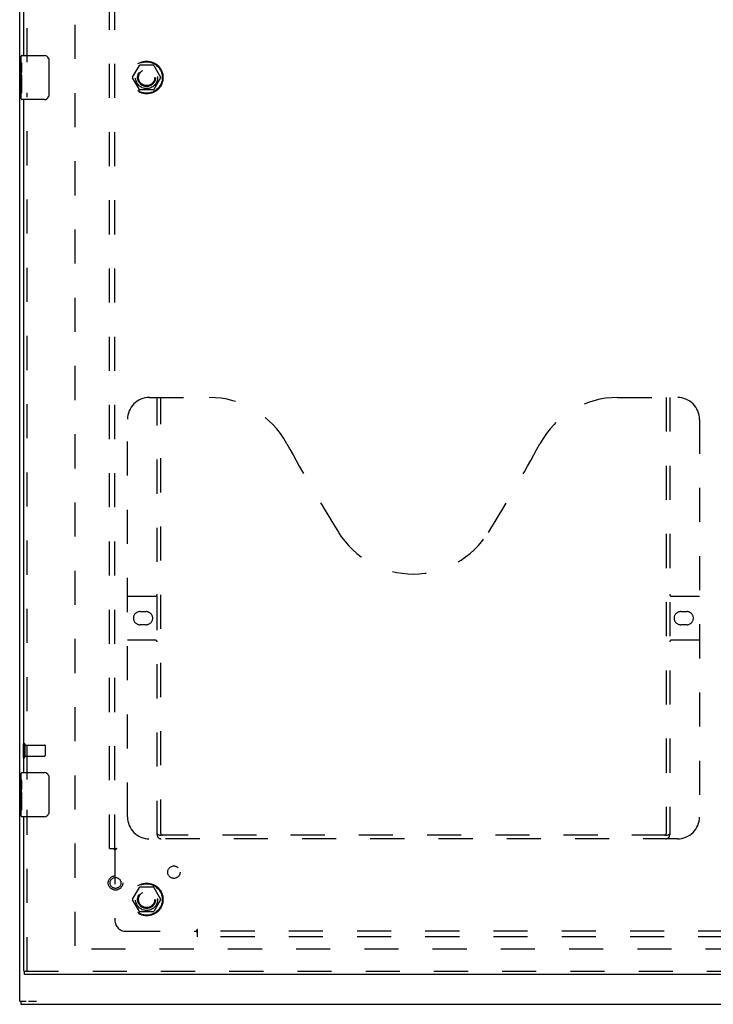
# Model space of a CAD drawing. Header units: inches. Extents: x 0 to 141, y 0 to 91.
# Tile 3 of 15: x 33 to 48, y 25 to 47. Entities that reach past the tile are written whole.
import ezdxf

# ---------------------------------------------------------------- set-up
doc = ezdxf.new("R2010")
doc.units = ezdxf.units.IN
doc.header["$LTSCALE"] = 7.730338
doc.header["$MEASUREMENT"] = 0
doc.linetypes.add('HIDDEN', pattern=[0.2, 0.1, -0.1])
doc.layers.get('0').update_dxf_attribs({"linetype": 'CONTINUOUS'})
for name, color, linetype in [('DEFAULT_2', 8, 'HIDDEN'), ('DOOR_ASSEMBLY', 7, 'CONTINUOUS'), ('SUBPANEL', 7, 'CONTINUOUS')]:
    doc.layers.add(name, color=color, linetype=linetype)

msp = doc.modelspace()

# ---------------------------------------------------------------- linework, layer by layer
at = {"color": 3, "linetype": 'Continuous'}
for p, q in [((32.785, 24.77), (32.785, 66.62)), ((32.81, 24.695), (64.135, 24.695))]:
    msp.add_line(p, q, dxfattribs=at)
at = {"color": 7, "linetype": 'Continuous'}
for p, q in [((32.785, 24.77), (32.93, 24.77)), ((32.81, 24.77), (32.81, 24.695)), ((32.981, 24.77), (33.163, 24.77))]:
    msp.add_line(p, q, dxfattribs=at)
at = {"layer": 'DEFAULT_2', "color": 8, "linetype": 'HIDDEN'}
for p, q in [((34.035, 65.442), (34.035, 25.948)), ((35.342, 45.7), (35.496, 45.968)), ((35.814, 45.973), (35.505, 45.973)), ((35.823, 45.968), (35.977, 45.7)), ((35.496, 45.423), (35.342, 45.69)), ((35.977, 45.69), (35.823, 45.423)), ((35.814, 45.418), (35.505, 45.418)), ((32.86, 30.587), (32.86, 30.303)), ((32.903, 30.587), (32.903, 30.303)), ((32.903, 30.569), (33.35, 30.569)), ((33.36, 30.559), (33.36, 30.331)), ((32.903, 30.321), (33.35, 30.321)), ((35.342, 27.075), (35.496, 27.343)), ((35.814, 27.348), (35.505, 27.348)), ((35.823, 27.343), (35.977, 27.075)), ((35.496, 26.798), (35.342, 27.065)), ((35.977, 27.065), (35.823, 26.798)), ((35.814, 26.793), (35.505, 26.793)), ((61.465, 25.945), (33.98, 25.945))]:
    msp.add_line(p, q, dxfattribs=at)
for centre, radius in [((35.66, 45.695), 0.372), ((35.66, 45.695), 0.356), ((35.66, 45.695), 0.204), ((35.66, 45.695), 0.183), ((35.66, 27.07), 0.372), ((35.66, 27.07), 0.356), ((35.66, 27.07), 0.204), ((35.66, 27.07), 0.183)]:
    msp.add_circle(centre, radius, dxfattribs=at)
for centre, radius, start, end in [((35.505, 45.963), 0.01, 90.0113, 149.988), ((35.814, 45.963), 0.01, 30.0108, 89.9876), ((35.351, 45.695), 0.01, 150.0117, 209.9873), ((35.968, 45.695), 0.01, 330.0117, 29.9873), ((35.505, 45.428), 0.01, 210.0108, 269.9876), ((35.814, 45.428), 0.01, 270.0113, 329.988), ((32.881, 30.587), 0.0215, 0, 180), ((33.35, 30.559), 0.01, 0, 90), ((32.881, 30.303), 0.0215, 180, 360), ((33.35, 30.331), 0.01, 270, 360), ((35.505, 27.338), 0.01, 90.0113, 149.988), ((35.814, 27.338), 0.01, 30.0108, 89.9876), ((35.351, 27.07), 0.01, 150.0117, 209.9873), ((35.968, 27.07), 0.01, 330.0117, 29.9873), ((35.505, 26.803), 0.01, 210.0108, 269.9876), ((35.814, 26.803), 0.01, 270.0113, 329.988)]:
    msp.add_arc(centre, radius, start, end, dxfattribs=at)
at = {"layer": 'DOOR_ASSEMBLY', "color": 8, "linetype": 'HIDDEN'}
for p, q in [((32.955, 46.04), (32.955, 61.6)), ((32.955, 29.79), (32.955, 45.35)), ((35.725, 38.445), (37.08, 38.445)), ((35.9, 28.535), (35.9, 38.445)), ((35.98, 28.565), (35.98, 38.445)), ((46.33, 38.445), (47.685, 38.445)), ((47.43, 38.445), (47.43, 28.565)), ((47.51, 38.445), (47.51, 28.535)), ((35.225, 28.945), (35.225, 37.945)), ((48.185, 37.945), (48.185, 28.945)), ((35.225, 33.945), (35.86, 33.945)), ((47.55, 33.945), (48.185, 33.945)), ((35.511, 33.595), (35.648, 33.595)), ((47.761, 33.595), (47.898, 33.595)), ((35.648, 33.295), (35.511, 33.295)), ((47.898, 33.295), (47.761, 33.295)), ((35.86, 32.945), (35.225, 32.945)), ((48.185, 32.945), (47.55, 32.945)), ((32.955, 25.445), (32.955, 29.1)), ((47.685, 28.445), (35.725, 28.445)), ((47.426, 28.525), (35.983, 28.525)), ((32.893, 25.445), (61.942, 25.445))]:
    msp.add_line(p, q, dxfattribs=at)
at = {"layer": 'DOOR_ASSEMBLY', "color": 3, "linetype": 'Continuous'}
for p, q in [((32.88, 46.195), (32.88, 61.445)), ((32.88, 29.945), (32.88, 45.195)), ((32.88, 25.445), (32.88, 28.945)), ((61.942, 25.37), (32.893, 25.37))]:
    msp.add_line(p, q, dxfattribs=at)
at = {"layer": 'DOOR_ASSEMBLY', "color": 7, "linetype": 'Continuous'}
for p, q in [((32.835, 46.195), (33.345, 46.195)), ((32.82, 46.036), (32.82, 46.18)), ((32.82, 45.78), (32.82, 46.033)), ((32.828, 45.978), (32.82, 45.978)), ((32.83, 45.81), (32.83, 45.967)), ((33.444, 46.095), (33.444, 45.295)), ((32.82, 45.81), (32.83, 45.81)), ((32.82, 45.21), (32.82, 45.778)), ((32.822, 45.748), (32.82, 45.748)), ((32.82, 45.616), (32.829, 45.616)), ((32.82, 45.58), (32.83, 45.58)), ((32.82, 45.517), (32.83, 45.517)), ((32.83, 45.627), (32.83, 45.68)), ((32.83, 45.349), (32.83, 45.58)), ((32.82, 45.349), (32.83, 45.349)), ((33.345, 45.195), (32.835, 45.195)), ((32.82, 29.786), (32.82, 29.93)), ((32.835, 29.945), (33.345, 29.945)), ((32.82, 29.53), (32.82, 29.783)), ((32.828, 29.728), (32.82, 29.728)), ((32.83, 29.56), (32.83, 29.717)), ((33.444, 29.845), (33.444, 29.045)), ((32.82, 29.56), (32.83, 29.56)), ((32.82, 28.96), (32.82, 29.528)), ((32.822, 29.498), (32.82, 29.498)), ((32.82, 29.366), (32.829, 29.366)), ((32.82, 29.33), (32.83, 29.33)), ((32.82, 29.267), (32.83, 29.267)), ((32.83, 29.377), (32.83, 29.43)), ((32.83, 29.099), (32.83, 29.33)), ((32.82, 29.099), (32.83, 29.099)), ((33.345, 28.945), (32.835, 28.945)), ((32.88, 25.445), (32.893, 25.445)), ((32.893, 25.37), (32.893, 25.445))]:
    msp.add_line(p, q, dxfattribs=at)
for points in [[(32.82, 46.036), (32.82, 46.033), (32.82, 46.029), (32.821, 46.023), (32.822, 46.017), (32.824, 46.01), (32.825, 46.003), (32.826, 45.994), (32.828, 45.986)], [(32.828, 45.986), (32.829, 45.977), (32.83, 45.967)], [(33.438, 46.131), (33.44, 46.126), (33.441, 46.12), (33.443, 46.114), (33.444, 46.108), (33.444, 46.102), (33.444, 46.095)], [(32.82, 45.78), (32.82, 45.773), (32.82, 45.765), (32.821, 45.757), (32.822, 45.748)], [(32.822, 45.748), (32.826, 45.722), (32.827, 45.713), (32.828, 45.704), (32.828, 45.695), (32.829, 45.687), (32.83, 45.68)], [(32.83, 45.627), (32.829, 45.621), (32.829, 45.614), (32.828, 45.608), (32.828, 45.602), (32.827, 45.597), (32.826, 45.591)], [(33.444, 45.295), (33.444, 45.289), (33.444, 45.283), (33.443, 45.277), (33.441, 45.271), (33.44, 45.265), (33.438, 45.259)], [(32.82, 29.786), (32.82, 29.783), (32.82, 29.779), (32.821, 29.773), (32.822, 29.767), (32.824, 29.76), (32.825, 29.753), (32.826, 29.744), (32.828, 29.736)], [(32.828, 29.736), (32.829, 29.727), (32.83, 29.717)], [(33.438, 29.881), (33.44, 29.876), (33.441, 29.87), (33.443, 29.864), (33.444, 29.858), (33.444, 29.852), (33.444, 29.845)], [(32.82, 29.53), (32.82, 29.523), (32.82, 29.515), (32.821, 29.507), (32.822, 29.498)], [(32.822, 29.498), (32.826, 29.472), (32.827, 29.463), (32.828, 29.454), (32.828, 29.445), (32.829, 29.437), (32.83, 29.43)], [(32.83, 29.377), (32.829, 29.371), (32.829, 29.364), (32.828, 29.358), (32.828, 29.352), (32.827, 29.347), (32.826, 29.341)], [(33.444, 29.045), (33.444, 29.039), (33.444, 29.033), (33.443, 29.027), (33.441, 29.021), (33.44, 29.015), (33.438, 29.009)]]:
    msp.add_lwpolyline(points, dxfattribs=at)
at = {"layer": 'DOOR_ASSEMBLY', "color": 8, "linetype": 'HIDDEN'}
for points in [[(35.89, 28.565), (35.906, 28.554), (35.922, 28.545), (35.937, 28.537), (35.953, 28.53), (35.968, 28.527), (35.983, 28.525)], [(47.426, 28.525), (47.441, 28.527), (47.456, 28.53), (47.472, 28.537), (47.487, 28.545), (47.503, 28.554), (47.52, 28.565)]]:
    msp.add_lwpolyline(points, dxfattribs=at)
for radius in [0.164, 0.124]:
    msp.add_circle((34.955, 27.445), radius, dxfattribs=at)
at = {"layer": 'DOOR_ASSEMBLY', "color": 7, "linetype": 'Continuous'}
for centre, radius, start, end in [((32.835, 46.18), 0.015, 90, 180), ((33.345, 46.095), 0.1, 21.1999, 90), ((32.835, 45.21), 0.015, 180, 270), ((33.345, 45.295), 0.1, 270, 338.7946), ((32.835, 29.93), 0.015, 90, 180), ((33.345, 29.845), 0.1, 21.1999, 90), ((33.345, 29.045), 0.1, 270, 338.7946), ((32.835, 28.96), 0.015, 180, 270)]:
    msp.add_arc(centre, radius, start, end, dxfattribs=at)
at = {"layer": 'DOOR_ASSEMBLY', "color": 8, "linetype": 'HIDDEN'}
for centre, radius, start, end in [((35.725, 37.945), 0.5, 90, 180), ((37.08, 36.445), 2, 28.4813, 90), ((46.33, 36.445), 2, 90, 151.5187), ((47.685, 37.945), 0.5, 0, 90), ((73.388, 56.143), 39.307, 208.4813, 211.8705), ((10.022, 56.143), 39.307, 328.1295, 331.5187), ((41.705, 36.445), 2, 211.8705, 328.1295), ((35.86, 33.985), 0.04, 270, 360), ((47.55, 33.985), 0.04, 180, 270), ((35.511, 33.445), 0.15, 90, 270), ((35.648, 33.445), 0.15, 270, 90), ((47.761, 33.445), 0.15, 90, 270), ((47.898, 33.445), 0.15, 270, 90), ((35.86, 32.905), 0.04, 0, 90), ((47.55, 32.905), 0.04, 90, 180), ((35.725, 28.945), 0.5, 180, 270), ((47.685, 28.945), 0.5, 270, 360), ((36.02, 28.565), 0.04, 180, 270), ((47.39, 28.565), 0.04, 270, 360), ((35.99, 28.535), 0.09, 180, 270), ((47.42, 28.535), 0.09, 270, 360)]:
    msp.add_arc(centre, radius, start, end, dxfattribs=at)
at = {"layer": 'DOOR_ASSEMBLY', "color": 7, "linetype": 'Continuous'}
for centre, start_param, end_param in [((33.02, 45.613), -3.141593, -2.879776), ((33.02, 29.363), 3.141593, 3.403409)]:
    msp.add_ellipse(centre, major_axis=(0.2, 0), ratio=0.432808, start_param=start_param, end_param=end_param, dxfattribs=at)
at = {"layer": 'SUBPANEL', "color": 8, "linetype": 'HIDDEN'}
for p, q in [((34.816, 28.226), (34.816, 63.164)), ((34.941, 28.226), (34.941, 63.164)), ((34.816, 28.226), (34.902, 28.226)), ((34.902, 28.226), (34.982, 28.226)), ((34.922, 28.209), (34.926, 28.205)), ((34.926, 28.205), (34.93, 28.202)), ((34.941, 28.191), (34.941, 26.601)), ((34.961, 28.204), (34.954, 28.2)), ((35.191, 26.351), (36.78, 26.351)), ((36.816, 26.313), (36.816, 26.392)), ((59.753, 26.351), (36.816, 26.351)), ((36.816, 26.226), (36.816, 26.313)), ((59.753, 26.226), (36.816, 26.226))]:
    msp.add_line(p, q, dxfattribs=at)
for points in [[(34.902, 28.226), (34.904, 28.225), (34.906, 28.224), (34.908, 28.222), (34.91, 28.221), (34.911, 28.219), (34.913, 28.218), (34.915, 28.216), (34.916, 28.215), (34.918, 28.214), (34.919, 28.212), (34.921, 28.211), (34.922, 28.209)], [(34.93, 28.202), (34.932, 28.2), (34.933, 28.198), (34.935, 28.197), (34.937, 28.195), (34.938, 28.194), (34.94, 28.192), (34.941, 28.191)], [(34.954, 28.2), (34.952, 28.199), (34.95, 28.198), (34.948, 28.196), (34.946, 28.195), (34.944, 28.194), (34.942, 28.192), (34.941, 28.191)], [(34.982, 28.226), (34.981, 28.225), (34.98, 28.223), (34.98, 28.222), (34.979, 28.22), (34.978, 28.219), (34.977, 28.217), (34.976, 28.216), (34.974, 28.215), (34.973, 28.213), (34.971, 28.212), (34.97, 28.211), (34.968, 28.209), (34.966, 28.208), (34.965, 28.207), (34.963, 28.206), (34.961, 28.204)], [(36.79, 26.365), (36.788, 26.363), (36.787, 26.36), (36.786, 26.358), (36.784, 26.356), (36.783, 26.355), (36.782, 26.353), (36.78, 26.351)], [(36.796, 26.336), (36.793, 26.339), (36.791, 26.34), (36.789, 26.342), (36.788, 26.344), (36.786, 26.346), (36.784, 26.347), (36.783, 26.349), (36.782, 26.35), (36.78, 26.351)], [(36.816, 26.392), (36.814, 26.392), (36.813, 26.391), (36.811, 26.39), (36.81, 26.389), (36.808, 26.389), (36.807, 26.388), (36.805, 26.386), (36.804, 26.385), (36.803, 26.384), (36.801, 26.382), (36.8, 26.381), (36.799, 26.379), (36.797, 26.377), (36.796, 26.375), (36.795, 26.373), (36.794, 26.371), (36.79, 26.365)], [(36.816, 26.313), (36.814, 26.315), (36.813, 26.317), (36.812, 26.319), (36.81, 26.32), (36.809, 26.322), (36.807, 26.324), (36.806, 26.325), (36.804, 26.327), (36.803, 26.328), (36.802, 26.33), (36.8, 26.331), (36.799, 26.333), (36.796, 26.336)]]:
    msp.add_lwpolyline(points, dxfattribs=at)
for centre, radius in [((35.66, 45.695), 0.25), ((36.278, 27.689), 0.141), ((35.66, 27.07), 0.25)]:
    msp.add_circle(centre, radius, dxfattribs=at)
msp.add_arc((35.191, 26.601), 0.25, 180, 270, dxfattribs=at)

doc.saveas('drawing.dxf')
